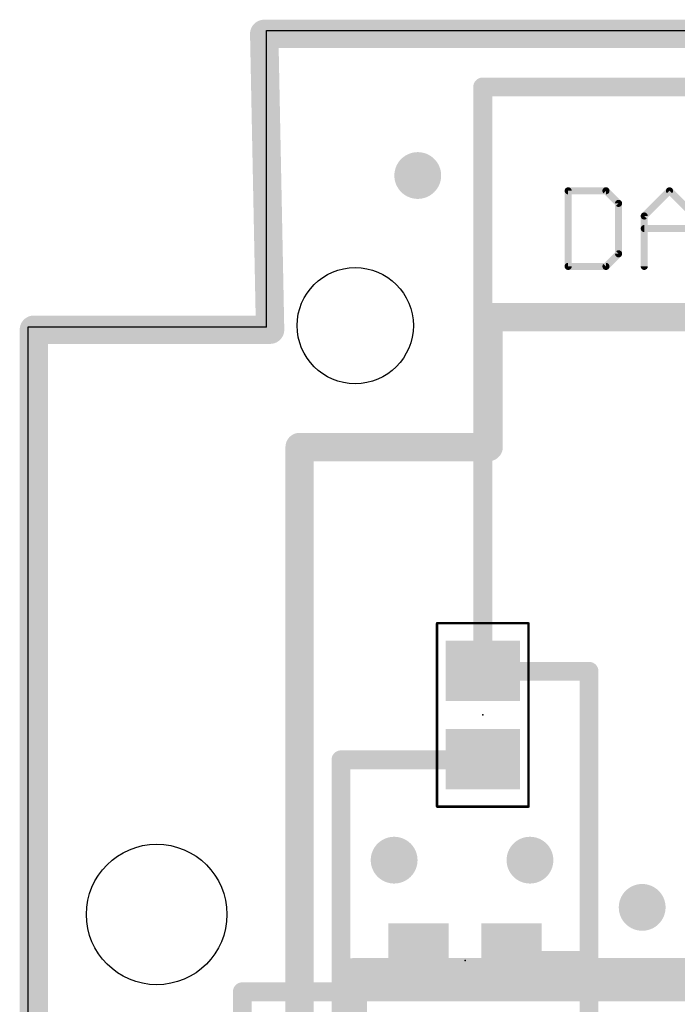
# Model space of a CAD drawing. Extents: x 0 to 100, y -1 to 59.
# Tile 2 of 11: x 0 to 14, y 38 to 59. Entities that reach past the tile are written whole.
import ezdxf

# ---------------------------------------------------------------- set-up
doc = ezdxf.new("R2010")
doc.units = 0
for name, color, linetype in [('1', 12, 'CONTINUOUS'), ('16', 132, 'CONTINUOUS'), ('18', 110, 'CONTINUOUS'), ('20', 53, 'CONTINUOUS'), ('21', 253, 'CONTINUOUS'), ('23', 53, 'CONTINUOUS'), ('39', 12, 'CONTINUOUS')]:
    doc.layers.add(name, color=color, linetype=linetype)

# ---------------------------------------------------------------- blocks, each defined once
blk = doc.blocks.new('RECT')
blk.add_solid([(-0.5, -0.5), (0.5, -0.5), (-0.5, 0.5), (0.5, 0.5)])
blk = doc.blocks.new('ROUNDV')
at = {"const_width": 0.5}
blk.add_lwpolyline([(0, -0.25, 1), (0, 0.25, 1), (0, -0.25)], format="xyb", dxfattribs=at)

msp = doc.modelspace()

# ---------------------------------------------------------------- linework, layer by layer
at = {"layer": '1'}
for points, const_width in [([(94.996, 58.928), (4.953, 58.928)], 0.6096), ([(4.953, 58.928), (5.08, 52.562)], 0.6096), ([(9.652, 57.785), (33.274, 57.785)], 0.4064), ([(9.652, 45.2222), (9.652, 57.785)], 0.4064), ([(11.4887, 55.5512), (11.4887, 53.9242)], 0.1524), ([(12.3022, 55.5512), (11.4887, 55.5512)], 0.1524), ([(12.5734, 55.28), (12.3022, 55.5512)], 0.1524), ([(13.1259, 55.0089), (13.6682, 55.5512)], 0.1524), ([(13.6682, 55.5512), (14.2105, 55.0089)], 0.1524), ([(12.5734, 54.1954), (12.5734, 55.28)], 0.1524), ([(13.1259, 53.9242), (13.1259, 55.0089)], 0.1524), ([(13.1259, 54.7377), (14.2105, 54.7377)], 0.1524), ([(12.3022, 53.9242), (12.5734, 54.1954)], 0.1524), ([(11.4887, 53.9242), (12.3022, 53.9242)], 0.1524), ([(5.08, 52.562), (0, 52.562)], 0.6096), ([(0, 52.562), (0, 6.366)], 0.6096), ([(9.652, 45.212), (9.652, 45.2222)], 0.4064), ([(11.938, 45.212), (9.652, 45.212)], 0.4064), ([(11.938, 38.989), (11.938, 45.212)], 0.4064), ([(6.604, 34.6202), (6.604, 43.307)], 0.4064), ([(6.604, 43.307), (9.652, 43.307)], 0.4064), ([(9.652, 43.307), (9.652, 43.3222)], 0.4064), ([(11.938, 38.989), (10.271, 38.989)], 0.4064), ([(11.938, 34.6202), (11.938, 38.989)], 0.4064)]:
    msp.add_lwpolyline(points, dxfattribs=dict(at, const_width=const_width))
for points, const_width in [([(4.953, 59.0804, 1), (4.953, 58.7756)], 0.3048), ([(5.1054, 58.931, 1), (4.8006, 58.925)], 0.3048), ([(9.652, 57.8866, 1), (9.652, 57.6834)], 0.2032), ([(9.7536, 57.785, 1), (9.5504, 57.785)], 0.2032), ([(11.5268, 55.5512, 1), (11.4506, 55.5512)], 0.0762), ([(11.4887, 55.5893, 1), (11.4887, 55.5131)], 0.0762), ([(12.3291, 55.5781, 1), (12.2753, 55.5242)], 0.0762), ([(12.3022, 55.5131, 1), (12.3022, 55.5893)], 0.0762), ([(13.6951, 55.5781, 1), (13.6413, 55.5242)], 0.0762), ([(13.6951, 55.5242, 1), (13.6413, 55.5781)], 0.0762), ([(12.6115, 55.28, 1), (12.5353, 55.28)], 0.0762), ([(12.5464, 55.2531, 1), (12.6003, 55.307)], 0.0762), ([(13.164, 55.0089, 1), (13.0878, 55.0089)], 0.0762), ([(13.0989, 55.0358, 1), (13.1528, 54.9819)], 0.0762), ([(13.1259, 54.7758, 1), (13.1259, 54.6996)], 0.0762), ([(12.6003, 54.1684, 1), (12.5464, 54.2223)], 0.0762), ([(12.5353, 54.1954, 1), (12.6115, 54.1954)], 0.0762), ([(11.4887, 53.9623, 1), (11.4887, 53.8861)], 0.0762), ([(11.4506, 53.9242, 1), (11.5268, 53.9242)], 0.0762), ([(12.2753, 53.9511, 1), (12.3291, 53.8973)], 0.0762), ([(12.3022, 53.8861, 1), (12.3022, 53.9623)], 0.0762), ([(13.0878, 53.9242, 1), (13.164, 53.9242)], 0.0762), ([(0, 52.7144, 1), (0, 52.4096)], 0.3048), ([(0.1524, 52.562, 1), (-0.1524, 52.562)], 0.3048), ([(5.08, 52.4096, 1), (5.08, 52.7144)], 0.3048), ([(4.9276, 52.559, 1), (5.2324, 52.565)], 0.3048), ([(9.7536, 45.2222, 1), (9.5504, 45.2222)], 0.2032), ([(9.652, 45.3136, 1), (9.652, 45.1104)], 0.2032), ([(12.0396, 45.212, 1), (11.8364, 45.212)], 0.2032), ([(11.938, 45.1104, 1), (11.938, 45.3136)], 0.2032), ([(9.5504, 45.2222, 1), (9.7536, 45.2222)], 0.2032), ([(9.5504, 45.212, 1), (9.7536, 45.212)], 0.2032), ([(6.7056, 43.307, 1), (6.5024, 43.307)], 0.2032), ([(6.604, 43.4086, 1), (6.604, 43.2054)], 0.2032), ([(9.7536, 43.3222, 1), (9.5504, 43.3222)], 0.2032), ([(9.652, 43.2054, 1), (9.652, 43.4086)], 0.2032), ([(9.5504, 43.307, 1), (9.7536, 43.307)], 0.2032), ([(10.271, 39.0906, 1), (10.271, 38.8874)], 0.2032), ([(12.0396, 38.989, 1), (11.8364, 38.989)], 0.2032), ([(11.8364, 38.989, 1), (12.0396, 38.989)], 0.2032), ([(11.938, 38.8874, 1), (11.938, 39.0906)], 0.2032)]:
    msp.add_lwpolyline(points, format="xyb", dxfattribs=dict(at, const_width=const_width))
at = {"layer": '16', "const_width": 0.6096}
for points in [[(94.996, 58.928), (4.953, 58.928)], [(4.953, 58.928), (5.08, 52.562)], [(9.779, 50.038), (9.779, 52.832)], [(9.779, 52.832), (47.625, 52.832)], [(5.08, 52.562), (0, 52.562)], [(0, 52.562), (0, 6.366)], [(5.715, 37.719), (5.715, 50.038)], [(5.715, 50.038), (9.779, 50.038)], [(6.858, 36.576), (6.858, 38.735)], [(6.858, 38.735), (51.943, 38.735)]]:
    msp.add_lwpolyline(points, dxfattribs=at)
at = {"layer": '16', "const_width": 0.3048}
for points in [[(4.953, 59.0804, 1), (4.953, 58.7756)], [(5.1054, 58.931, 1), (4.8006, 58.925)], [(9.9314, 52.832, 1), (9.6266, 52.832)], [(9.779, 52.9844, 1), (9.779, 52.6796)], [(0, 52.7144, 1), (0, 52.4096)], [(0.1524, 52.562, 1), (-0.1524, 52.562)], [(5.08, 52.4096, 1), (5.08, 52.7144)], [(4.9276, 52.559, 1), (5.2324, 52.565)], [(5.8674, 50.038, 1), (5.5626, 50.038)], [(5.715, 50.1904, 1), (5.715, 49.8856)], [(9.779, 49.8856, 1), (9.779, 50.1904)], [(9.6266, 50.038, 1), (9.9314, 50.038)], [(7.0104, 38.735, 1), (6.7056, 38.735)], [(6.858, 38.8874, 1), (6.858, 38.5826)]]:
    msp.add_lwpolyline(points, format="xyb", dxfattribs=at)
at = {"layer": '20'}
for p, q in [((5, 52.619), (5, 59)), ((5, 59), (95, 59)), ((-0.127, 52.619), (-0.127, 6.381)), ((5, 52.619), (-0.127, 52.619))]:
    msp.add_line(p, q, dxfattribs=at)
for centre, radius in [((6.91, 52.65), 1.25), ((2.6416, 39.9796), 1.5113)]:
    msp.add_circle(centre, radius, dxfattribs=at)
at = {"layer": '21', "const_width": 0.4064}
for points in [[(4.483, 38.316), (29.483, 38.316)], [(4.483, 13.316), (4.483, 38.316)]]:
    msp.add_lwpolyline(points, dxfattribs=at)
at = {"layer": '21', "const_width": 0.2032}
for points in [[(4.483, 38.4176, 1), (4.483, 38.2144)], [(4.5846, 38.316, 1), (4.3814, 38.316)]]:
    msp.add_lwpolyline(points, format="xyb", dxfattribs=at)
at = {"layer": '23'}
for p in [(9.652, 44.2722), (9.271, 38.989)]:
    msp.add_point(p, dxfattribs=at)
at = {"layer": '39', "const_width": 0.0508}
for points in [[(8.669, 42.2992), (8.669, 46.2452)], [(8.669, 46.2452), (10.635, 46.2452)], [(10.635, 46.2452), (10.635, 42.2992)], [(10.635, 42.2992), (8.669, 42.2992)]]:
    msp.add_lwpolyline(points, dxfattribs=at)
at = {"layer": '39', "const_width": 0.0254}
for points in [[(8.6817, 46.2452, 1), (8.6563, 46.2452)], [(8.669, 46.2579, 1), (8.669, 46.2325)], [(10.6477, 46.2452, 1), (10.6223, 46.2452)], [(10.635, 46.2325, 1), (10.635, 46.2579)], [(8.669, 42.3119, 1), (8.669, 42.2865)], [(8.6563, 42.2992, 1), (8.6817, 42.2992)], [(10.6223, 42.2992, 1), (10.6477, 42.2992)], [(10.635, 42.2865, 1), (10.635, 42.3119)]]:
    msp.add_lwpolyline(points, format="xyb", dxfattribs=at)

# ---------------------------------------------------------------- block references
at = {"layer": '1', "xscale": 1.3, "yscale": 1.6}
for p, rotation in [((9.652, 45.2222), 90), ((9.652, 43.3222), 90), ((8.271, 38.989), 180), ((10.271, 38.989), 180)]:
    msp.add_blockref('RECT', p, dxfattribs=dict(at, rotation=rotation))
at = {"layer": '18', "xscale": 1.0064, "yscale": 1.0064}
for p in [(8.255, 55.88), (8.255, 55.88), (7.747, 41.148), (7.747, 41.148), (10.668, 41.148), (10.668, 41.148), (13.081, 40.132), (13.081, 40.132)]:
    msp.add_blockref('ROUNDV', p, dxfattribs=at)

doc.saveas('drawing.dxf')
